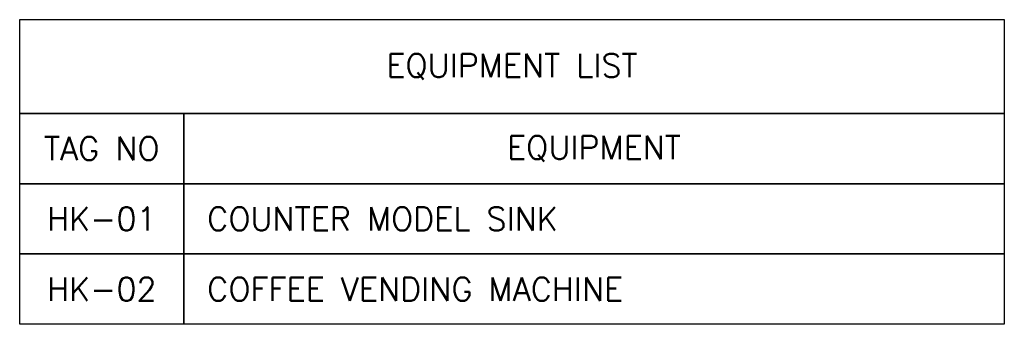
# Model space of a CAD drawing. Header units: millimetres. Extents: x -4432 to 10157, y 0 to 7028.
# Tile 1 of 13: x -4432 to -1282, y 5996 to 6971. Entities that reach past the tile are written whole.
import ezdxf

# ---------------------------------------------------------------- set-up
doc = ezdxf.new("R2010")
doc.units = ezdxf.units.MM

# ---------------------------------------------------------------- blocks, each defined once
blk = doc.blocks.new('A$C9ef48b47')
at = {"lineweight": -3}
for points in [[(-4433.6, -57.2), (-1283.6, -57.2), (-1283.6, -357.2), (-4433.6, -357.2)], [(-4433.6, -357.2), (-3908.6, -357.2), (-3908.6, -582.2), (-4433.6, -582.2)], [(-3908.6, -357.2), (-1283.6, -357.2), (-1283.6, -582.2), (-3908.6, -582.2)], [(-4433.6, -582.2), (-3908.6, -582.2), (-3908.6, -807.2), (-4433.6, -807.2)], [(-3908.6, -582.2), (-1283.6, -582.2), (-1283.6, -807.2), (-3908.6, -807.2)], [(-4433.6, -807.2), (-3908.6, -807.2), (-3908.6, -1032.2), (-4433.6, -1032.2)], [(-3908.6, -807.2), (-1283.6, -807.2), (-1283.6, -1032.2), (-3908.6, -1032.2)]]:
    blk.add_lwpolyline(points, close=True, dxfattribs=at)
at = {"lineweight": -3, "char_height": 75}
for s, width, insert, attachment_point in [('\\pxqc;{\\Fromans|c0;EQUIPMENT LIST}', 2185.821, (-2858.6, -207.2), 5), ('\\pxqc;{\\Fromans|c0;TAG NO}', 664.481, (-4171.1, -469.7), 5), ('\\pxqc;{\\Fromans|c0;EQUIPMENT}', 664.481, (-2596.1, -469.7), 5), ('\\pxqc;{\\Fromans|c0;HK-01}', 962.51, (-4171.1, -694.7), 5), ('\\pxt25;{\\Fromans|c0;COUNTER MODEL SINK}', 2854.544, (-3833.6, -694.7), 4), ('\\pxqc;{\\Fromans|c0;HK-02}', 280.125, (-4171.1, -919.7), 5), ('\\pxt25;{\\Fromans|c0;COFFEE VENDING MACHINE}', 2482.872, (-3833.6, -919.7), 4)]:
    blk.add_mtext_dynamic_manual_height_columns(s, width=width, gutter_width=0.75, heights=[0], dxfattribs=dict(at, insert=insert, attachment_point=attachment_point))

msp = doc.modelspace()

# ---------------------------------------------------------------- block references
at = {"color": 6}
msp.add_blockref('A$C9ef48b47', (2, 7028.2), dxfattribs=at)

doc.saveas('drawing.dxf')
